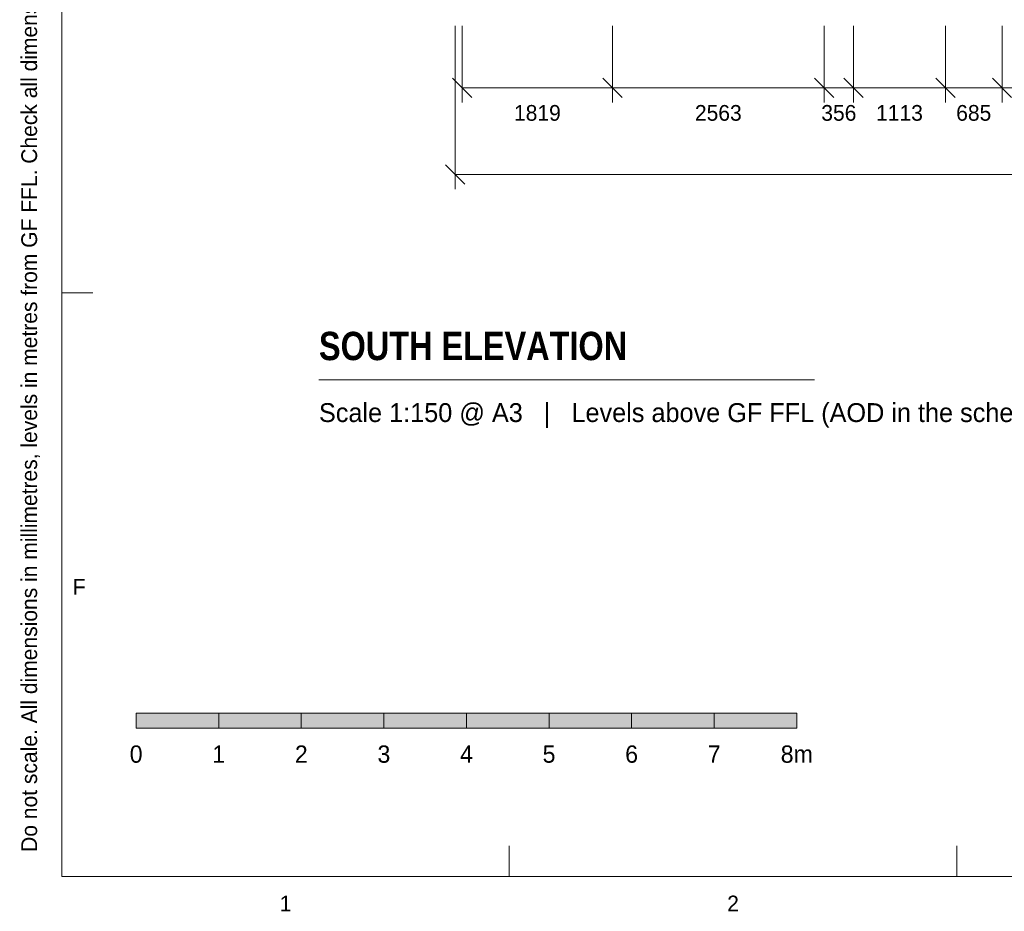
# Model space of a CAD drawing. Header units: millimetres. Extents: x 17 to 413, y 4 to 292.
# Tile 1 of 256: x 17 to 96, y 4 to 76. Entities that reach past the tile are written whole.
import ezdxf
from ezdxf.enums import TextEntityAlignment as Align

# ---------------------------------------------------------------- set-up
doc = ezdxf.new("R2010")
doc.units = ezdxf.units.MM
for name, color, linetype in [('FILL-INK', 7, 'Continuous'), ('FILL-WHITE', 7, 'Continuous'), ('LINE-INK', 7, 'Continuous'), ('TEXT-INK', 7, 'Continuous'), ('TEXT-STEEL_GREY', 7, 'Continuous')]:
    doc.layers.add(name, color=color, linetype=linetype)
doc.styles.add('OpenSansCondensed-Bold', font='OpenSansCondensed-Bold.ttf')

msp = doc.modelspace()

# ---------------------------------------------------------------- hatches: boundary and pattern name
at = {"layer": 'FILL-INK', "true_color": 0x14141a}
h = msp.add_hatch(color=256, dxfattribs=at)
h.dxf.hatch_style = 1
h.paths.add_polyline_path([(26, 19), (32.667, 19), (32.667, 20.2), (26, 20.2)])
h = msp.add_hatch(color=256, dxfattribs=at)
h.dxf.hatch_style = 1
h.paths.add_polyline_path([(39.333, 19), (46, 19), (46, 20.2), (39.333, 20.2)])
h = msp.add_hatch(color=256, dxfattribs=at)
h.dxf.hatch_style = 1
h.paths.add_polyline_path([(52.667, 19), (59.333, 19), (59.333, 20.2), (52.667, 20.2)])
h = msp.add_hatch(color=256, dxfattribs=at)
h.dxf.hatch_style = 1
h.paths.add_polyline_path([(66, 19), (72.667, 19), (72.667, 20.2), (66, 20.2)])
at = {"layer": 'FILL-WHITE', "true_color": 0xffffff}
h = msp.add_hatch(color=256, dxfattribs=at)
h.dxf.hatch_style = 1
h.paths.add_polyline_path([(32.667, 19), (39.333, 19), (39.333, 20.2), (32.667, 20.2)])
h = msp.add_hatch(color=256, dxfattribs=at)
h.dxf.hatch_style = 1
h.paths.add_polyline_path([(46, 19), (52.667, 19), (52.667, 20.2), (46, 20.2)])
h = msp.add_hatch(color=256, dxfattribs=at)
h.dxf.hatch_style = 1
h.paths.add_polyline_path([(59.333, 19), (66, 19), (66, 20.2), (59.333, 20.2)])
h = msp.add_hatch(color=256, dxfattribs=at)
h.dxf.hatch_style = 1
h.paths.add_polyline_path([(72.667, 19), (79.333, 19), (79.333, 20.2), (72.667, 20.2)])

# ---------------------------------------------------------------- linework, layer by layer
at = {"layer": 'LINE-INK', "lineweight": 5}
for p, q in [((51.755, 75.722), (51.755, 62.522)), ((52.328, 75.722), (52.328, 69.522)), ((64.455, 75.722), (64.455, 69.522)), ((81.542, 75.722), (81.542, 69.522)), ((83.915, 75.722), (83.915, 69.522)), ((91.335, 75.722), (91.335, 69.522)), ((95.902, 75.722), (95.902, 69.522)), ((51.551, 71.499), (53.106, 69.944)), ((63.677, 71.499), (65.233, 69.944)), ((80.764, 71.499), (82.319, 69.944)), ((83.137, 71.499), (84.693, 69.944)), ((90.557, 71.499), (92.113, 69.944)), ((95.124, 71.499), (96.679, 69.944)), ((52.328, 70.722), (273.668, 70.722)), ((50.977, 64.499), (52.533, 62.944)), ((51.755, 63.722), (274.242, 63.722)), ((20, 54.167), (22.5, 54.167)), ((40.758, 47.122), (80.758, 47.122)), ((56.125, 7), (56.125, 9.5)), ((92.25, 7), (92.25, 9.5))]:
    msp.add_line(p, q, dxfattribs=at)
for points in [[(20, 7), (413, 7), (413, 290), (20, 290)], [(26, 19), (32.667, 19), (32.667, 20.2), (26, 20.2)], [(32.667, 19), (39.333, 19), (39.333, 20.2), (32.667, 20.2)], [(39.333, 19), (46, 19), (46, 20.2), (39.333, 20.2)], [(46, 19), (52.667, 19), (52.667, 20.2), (46, 20.2)], [(52.667, 19), (59.333, 19), (59.333, 20.2), (52.667, 20.2)], [(59.333, 19), (66, 19), (66, 20.2), (59.333, 20.2)], [(66, 19), (72.667, 19), (72.667, 20.2), (66, 20.2)], [(72.667, 19), (79.333, 19), (79.333, 20.2), (72.667, 20.2)]]:
    msp.add_lwpolyline(points, close=True, dxfattribs=at)

# ---------------------------------------------------------------- texts
at = {"layer": 'TEXT-INK'}
for s, height, p in [('1819', 1.27, (58.392, 68.058)), ('2563', 1.27, (72.998, 68.058)), ('356', 1.27, (82.728, 68.058)), ('1113', 1.27, (87.625, 68.058)), ('685', 1.27, (93.618, 68.058)), ('0', 1.397, (26, 16.2)), ('1', 1.397, (32.667, 16.2)), ('2', 1.397, (39.333, 16.2)), ('3', 1.397, (46, 16.2)), ('4', 1.397, (52.667, 16.2)), ('5', 1.397, (59.333, 16.2)), ('6', 1.397, (66, 16.2)), ('7', 1.397, (72.667, 16.2)), ('8m', 1.397, (79.333, 16.2))]:
    msp.add_text(s, height=height, dxfattribs=at).set_placement(p, align=Align.CENTER)
at = {"layer": 'TEXT-INK', "style": 'OpenSansCondensed-Bold'}
msp.add_text('SOUTH ELEVATION', height=2.286, dxfattribs=at).set_placement((40.758, 48.722))
at = {"layer": 'TEXT-STEEL_GREY'}
msp.add_text('Do not scale. All dimensions in millimetres, levels in metres from GF FFL. Check all dimensions on site.', height=1.27, rotation=90, dxfattribs=at).set_placement((18, 9))
msp.add_text('Scale 1:150 @ A3   |   Levels above GF FFL (AOD in the schedule); sills and heads in the schedule', height=1.524, dxfattribs=at).set_placement((40.758, 43.722))
for s, p in [('F', (21.4, 29.783)), ('1', (38.062, 4.2)), ('2', (74.188, 4.2))]:
    msp.add_text(s, height=1.27, dxfattribs=at).set_placement(p, align=Align.CENTER)

doc.saveas('drawing.dxf')
